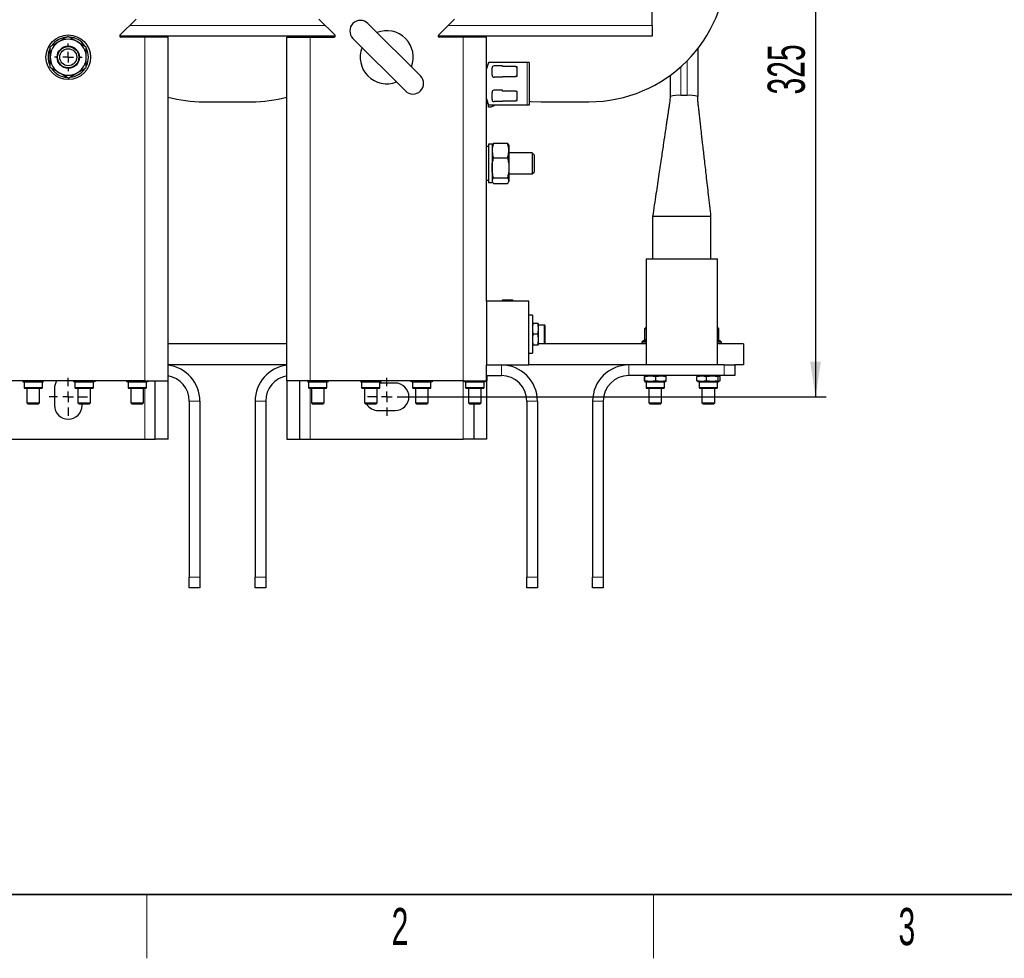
# Model space of a CAD drawing. Header units: millimetres. Extents: x 5 to 418, y 2 to 292.
# Tile 2 of 22: x 62 to 155, y 6 to 94. Entities that reach past the tile are written whole.
import ezdxf

# ---------------------------------------------------------------- set-up
doc = ezdxf.new("R2010")
doc.units = ezdxf.units.MM
doc.layers.add('SLD-0', color=7, linetype='Continuous')
doc.styles.add('SLDTEXTSTYLE0', font='TXT', dxfattribs={"width": 0.605})
doc.dimstyles.new('SLDDIMSTYLE1', dxfattribs={"dimtxt": 3.5, "dimasz": 3.302, "dimexe": 0, "dimexo": 0.0625, "dimgap": 0.875, "dimtad": 1, "dimlfac": 5, "dimrnd": 1e-09, "dimzin": 12, "dimdsep": 46, "dimtxsty": 'SLDTEXTSTYLE0', "dimsah": 1, "dimcen": 0.09, "dimadec": 0, "dimazin": 3, "dimtfac": 1, "dimtofl": 0, "dimtmove": 0, "dimatfit": 3, "dimfxl": 1, "dimfrac": 2, "dimtolj": 1, "dimtzin": 12, "dimarcsym": 0})

# ---------------------------------------------------------------- blocks, each defined once
blk = doc.blocks.new('_D_8')
at = {"layer": 'SLD-0'}
for p, q in [((98.151, 123.911), (137.751, 123.911)), ((136.751, 123.911), (136.751, 58.911)), ((98.151, 58.911), (137.751, 58.911))]:
    blk.add_line(p, q, dxfattribs=at)
for points in [[(136.751, 123.911), (136.243, 120.609), (137.259, 120.609)], [(136.751, 58.911), (137.259, 62.213), (136.243, 62.213)]]:
    blk.add_solid(points, dxfattribs=at)
at = {"layer": 'SLD-0', "insert": (132.24, 87.4), "char_height": 3.5, "attachment_point": 1, "rotation": 90, "style": 'SLDTEXTSTYLE0'}
blk.add_mtext('325', dxfattribs=at)
blk = doc.blocks.new('SW_CENTERMARKSYMBOL_8')
at = {"layer": 'SLD-0', "color": 0}
for p, q in [((0, 1), (0, 1.3)), ((-1, 0), (-1.3, 0)), ((0, 0), (-0.5, 0)), ((0, 0), (0, 0.5)), ((0, 0), (0, -0.5)), ((0, 0), (0.5, 0)), ((1, 0), (1.3, 0)), ((0, -1), (0, -1.3))]:
    blk.add_line(p, q, dxfattribs=at)
blk = doc.blocks.new('SW_CENTERMARKSYMBOL_12')
at = {"layer": 'SLD-0', "color": 0}
for p, q in [((0, 1), (0, 1.8)), ((-1, 0), (-1.8, 0)), ((0, 0), (-0.5, 0)), ((0, 0), (0, 0.5)), ((0, 0), (0, -0.5)), ((0, 0), (0.5, 0)), ((1, 0), (1.8, 0)), ((0, -1), (0, -1.8))]:
    blk.add_line(p, q, dxfattribs=at)
blk = doc.blocks.new('SW_CENTERMARKSYMBOL_13')
at = {"layer": 'SLD-0', "color": 0}
for p, q in [((0, 1), (0, 1.8)), ((-1, 0), (-1.8, 0)), ((0, 0), (-0.5, 0)), ((0, 0), (0, 0.5)), ((0, 0), (0, -0.5)), ((0, 0), (0.5, 0)), ((1, 0), (1.8, 0)), ((0, -1), (0, -1.8))]:
    blk.add_line(p, q, dxfattribs=at)

msp = doc.modelspace()

# ---------------------------------------------------------------- linework, layer by layer
at = {"color": 7, "linetype": 'Continuous', "lineweight": 25}
for p, q in [((121.3507, 93.9106), (121.3507, 113.9106)), ((72.7507, 94.5106), (71.2214, 92.9813)), ((89.9507, 94.5106), (91.48, 92.9813)), ((99.5327, 89.1428), (94.583, 94.0925)), ((102.7507, 94.5106), (101.2214, 92.9813)), ((121.3507, 93.9106), (121.3507, 92.9106)), ((91.5093, 92.9106), (71.1922, 92.9106)), ((73.5507, 92.8106), (71.2922, 92.8106)), ((75.7507, 92.8106), (73.5507, 92.8106)), ((75.7507, 60.4106), (75.7507, 92.8106)), ((86.9507, 60.4106), (86.9507, 92.8106)), ((86.9507, 92.8106), (89.1507, 92.8106)), ((89.1507, 92.8106), (91.4093, 92.8106)), ((121.3507, 92.9106), (101.1922, 92.9106)), ((103.5507, 92.8106), (101.2922, 92.8106)), ((105.7507, 92.8106), (103.5507, 92.8106)), ((105.7507, 67.9106), (105.7507, 92.8106)), ((93.1688, 92.6783), (98.1185, 87.7286)), ((125.6507, 91.7145), (125.6507, 87.2248)), ((105.9457, 90.4206), (105.7507, 89.8206)), ((109.5807, 90.4206), (105.9457, 90.4206)), ((107.2507, 90.0956), (106.4707, 90.0956)), ((107.2507, 90.0256), (107.2507, 90.0956)), ((108.5057, 90.0256), (107.2507, 90.0256)), ((108.529, 90.0023), (108.5057, 90.0256)), ((108.6307, 89.9906), (108.5573, 89.9906)), ((108.6307, 89.5606), (108.6307, 89.9906)), ((109.7807, 90.4206), (109.5807, 90.4206)), ((109.7807, 90.4206), (109.7807, 86.4006)), ((106.2707, 89.2256), (106.2707, 89.8956)), ((107.2507, 89.0256), (107.2507, 89.0956)), ((107.2507, 89.0956), (108.5057, 89.0956)), ((108.5057, 89.0956), (108.529, 89.1188)), ((108.5573, 89.1306), (108.6307, 89.1306)), ((108.6307, 89.1306), (108.6307, 89.5606)), ((123.0507, 89.1997), (123.0507, 87.2248)), ((107.2507, 89.0256), (106.4707, 89.0256)), ((106.2707, 86.9256), (106.2707, 87.5956)), ((107.2507, 87.7956), (106.4707, 87.7956)), ((107.2507, 87.7256), (107.2507, 87.7956)), ((108.5057, 87.7256), (107.2507, 87.7256)), ((108.529, 87.7023), (108.5057, 87.7256)), ((108.6307, 87.6906), (108.5573, 87.6906)), ((108.6307, 87.2606), (108.6307, 87.6906)), ((108.6307, 86.8306), (108.6307, 87.2606)), ((123.0507, 87.2248), (123.0507, 87.1858)), ((124.6507, 87.3128), (124.0507, 87.3128)), ((125.6507, 87.1907), (125.6507, 87.2248)), ((79.1007, 86.7106), (83.6007, 86.7106)), ((105.7507, 87.0006), (105.9457, 86.4006)), ((109.5807, 86.4006), (105.9457, 86.4006)), ((105.9507, 86.1906), (105.9507, 86.4006)), ((106.4307, 86.4006), (106.4307, 86.3106)), ((107.2507, 86.7256), (106.4707, 86.7256)), ((107.2507, 86.7256), (107.2507, 86.7956)), ((107.2507, 86.7956), (108.5057, 86.7956)), ((108.5057, 86.7956), (108.529, 86.8188)), ((108.5573, 86.8306), (108.6307, 86.8306)), ((109.7807, 86.4006), (109.5807, 86.4006)), ((110.9007, 86.7106), (115.4007, 86.7106)), ((125.6507, 87.1434), (125.6507, 87.1907)), ((106.158, 86.1906), (105.9507, 86.1906)), ((106.2707, 82.7106), (105.9507, 82.7106)), ((105.9507, 82.7106), (105.9507, 82.2826)), ((106.2707, 82.7106), (106.2707, 82.2826)), ((106.3086, 82.6761), (106.2707, 82.6106)), ((106.4226, 82.8109), (107.7189, 82.8109)), ((107.8707, 82.6106), (107.8332, 82.6756)), ((107.8707, 82.6106), (107.8707, 82.1227)), ((105.9507, 82.5106), (105.7507, 82.5106)), ((105.9507, 82.2826), (105.9507, 79.1106)), ((106.2707, 82.2826), (106.2707, 79.1106)), ((107.8707, 82.1227), (107.8707, 80.4844)), ((110.0467, 81.9106), (107.8707, 81.9106)), ((110.2307, 81.7266), (110.0467, 81.9106)), ((110.0467, 81.9106), (110.0467, 81.8451)), ((110.0467, 81.8451), (110.0467, 79.9106)), ((110.2307, 81.7266), (110.2307, 81.6732)), ((110.2307, 81.6732), (110.2307, 80.0946)), ((106.4226, 81.4345), (107.7189, 81.4345)), ((107.8707, 80.4844), (107.8707, 79.2722)), ((107.8707, 79.9106), (110.0467, 79.9106)), ((110.0467, 79.9106), (110.2307, 80.0946)), ((105.7507, 79.3106), (105.9507, 79.3106)), ((105.9507, 79.1106), (106.2707, 79.1106)), ((106.2707, 79.2106), (106.3086, 79.145)), ((106.4226, 79.5342), (107.7189, 79.5342)), ((106.4226, 79.0103), (107.7189, 79.0103)), ((107.8332, 79.1456), (107.8707, 79.2106)), ((107.8707, 79.2722), (107.8707, 79.2106)), ((121.4007, 75.9106), (121.4007, 71.9106)), ((126.9007, 75.9106), (121.4007, 75.9106)), ((126.9007, 71.9106), (126.9007, 75.9106)), ((120.7807, 71.9106), (120.7807, 61.9106)), ((120.7807, 71.9106), (124.221, 71.9106)), ((124.221, 71.9106), (127.5207, 71.9106)), ((127.5207, 61.9106), (127.5207, 71.9106)), ((109.7507, 67.9106), (105.7507, 67.9106)), ((105.7507, 67.9106), (105.7507, 61.9106)), ((107.2734, 68.0216), (107.1624, 67.9106)), ((108.228, 68.0216), (107.2734, 68.0216)), ((108.339, 67.9106), (108.228, 68.0216)), ((109.7507, 61.9106), (109.7507, 67.9106)), ((110.0707, 66.6106), (109.7507, 66.6106)), ((110.0707, 66.6106), (110.0707, 63.0106)), ((110.1032, 65.8106), (110.0707, 65.7212)), ((110.1595, 65.8106), (110.1032, 65.8106)), ((110.5619, 65.8106), (110.1595, 65.8106)), ((110.6182, 65.8106), (110.5619, 65.8106)), ((110.6507, 65.7212), (110.6182, 65.8106)), ((110.6507, 63.8999), (110.6507, 65.7212)), ((111.1907, 65.6766), (110.6507, 65.6766)), ((111.2707, 64.0245), (111.2707, 65.5966)), ((120.7707, 65.4306), (120.6507, 65.3106)), ((120.6507, 65.3106), (120.6507, 64.2806)), ((120.7807, 65.3106), (120.6507, 65.3106)), ((120.7707, 65.4306), (120.7807, 65.4306)), ((127.5207, 65.4306), (127.5307, 65.4306)), ((127.6507, 65.3106), (127.5207, 65.3106)), ((127.6507, 65.3106), (127.5307, 65.4306)), ((127.6507, 64.2806), (127.6507, 65.3106)), ((110.5619, 64.8106), (110.1595, 64.8106)), ((120.5607, 64.2306), (120.4007, 64.0706)), ((120.4007, 64.0706), (120.4007, 63.9106)), ((120.7807, 64.0706), (120.4007, 64.0706)), ((120.5607, 64.2306), (120.7807, 64.2306)), ((127.5207, 64.2306), (127.7407, 64.2306)), ((127.9007, 64.0706), (127.5207, 64.0706)), ((127.9007, 64.0706), (127.7407, 64.2306)), ((127.9007, 63.9106), (127.9007, 64.0706)), ((86.9507, 63.9106), (75.7507, 63.9106)), ((110.0707, 63.8999), (110.1032, 63.8106)), ((110.1032, 63.8106), (110.1595, 63.8106)), ((110.1595, 63.8106), (110.5619, 63.8106)), ((110.5619, 63.8106), (110.6182, 63.8106)), ((110.6182, 63.8106), (110.6507, 63.8999)), ((110.6507, 63.9445), (111.1907, 63.9445)), ((120.7807, 63.9106), (110.6507, 63.9106)), ((129.9507, 63.9106), (127.5207, 63.9106)), ((129.9507, 63.9106), (129.9507, 61.9106)), ((109.7507, 63.0106), (110.0707, 63.0106)), ((86.9507, 61.9106), (75.7507, 61.9106)), ((105.7507, 61.9106), (109.7507, 61.9106)), ((105.7507, 60.4106), (105.7507, 61.9106)), ((119.1507, 61.9106), (109.7507, 61.9106)), ((128.1507, 61.9106), (119.1507, 61.9106)), ((128.1507, 61.9106), (129.1507, 61.9106)), ((129.9507, 61.9106), (129.1507, 61.9106)), ((129.1507, 61.9106), (129.1507, 60.9106)), ((73.5507, 60.4106), (59.1507, 60.4106)), ((62.0413, 60.3665), (62.1401, 60.3306)), ((62.1401, 60.3306), (63.9529, 60.3306)), ((62.1847, 60.3306), (62.1847, 59.7906)), ((63.9168, 59.7906), (63.9168, 60.3306)), ((63.9529, 60.3306), (63.9614, 60.3306)), ((63.9614, 60.3306), (64.0602, 60.3665)), ((66.7998, 60.3816), (66.9401, 60.3306)), ((66.9401, 60.3306), (68.7614, 60.3306)), ((66.9847, 60.3306), (66.9847, 59.7906)), ((68.7168, 59.7906), (68.7168, 60.3306)), ((68.7614, 60.3306), (68.9017, 60.3816)), ((71.7998, 60.3816), (71.9401, 60.3306)), ((71.9401, 60.3306), (73.7173, 60.3306)), ((71.9847, 60.3306), (71.9847, 59.7906)), ((73.5507, 60.4106), (75.7507, 60.4106)), ((73.7168, 59.7906), (73.7168, 60.3306)), ((73.7173, 60.3306), (73.7614, 60.3306)), ((73.7614, 60.3306), (73.9017, 60.3816)), ((74.5507, 54.9106), (74.5507, 60.4106)), ((75.7507, 54.9106), (75.7507, 60.4106)), ((89.1507, 60.4106), (86.9507, 60.4106)), ((86.9507, 60.4106), (86.9507, 54.9106)), ((88.1507, 60.4106), (88.1507, 54.9106)), ((88.8494, 60.3635), (88.9401, 60.3306)), ((88.9401, 60.3306), (90.7614, 60.3306)), ((88.9847, 60.3306), (88.9847, 59.7906)), ((103.5507, 60.4106), (89.1507, 60.4106)), ((90.7168, 59.7906), (90.7168, 60.3306)), ((90.7614, 60.3306), (90.8521, 60.3635)), ((90.852, 60.3679), (90.8791, 60.4194)), ((93.8413, 60.3665), (93.9401, 60.3306)), ((93.9401, 60.3306), (95.7529, 60.3306)), ((93.9847, 60.3306), (93.9847, 59.7906)), ((95.7168, 59.7906), (95.7168, 60.3306)), ((95.7529, 60.3306), (95.7614, 60.3306)), ((95.7614, 60.3306), (95.8602, 60.3665)), ((98.5998, 60.3816), (98.7401, 60.3306)), ((98.7401, 60.3306), (100.5614, 60.3306)), ((98.7847, 60.3306), (98.7847, 59.7906)), ((100.5168, 59.7906), (100.5168, 60.3306)), ((100.5614, 60.3306), (100.7017, 60.3816)), ((103.5216, 60.4194), (103.6017, 60.394)), ((103.5507, 60.4106), (105.7507, 60.4106)), ((103.5998, 60.3816), (103.7401, 60.3306)), ((103.7401, 60.3306), (105.5173, 60.3306)), ((103.7847, 60.3306), (103.7847, 59.7906)), ((105.5168, 59.7906), (105.5168, 60.3306)), ((105.5173, 60.3306), (105.5614, 60.3306)), ((105.5614, 60.3306), (105.7017, 60.3816)), ((105.7798, 60.4194), (105.6998, 60.394)), ((105.7507, 60.9106), (107.1507, 60.9106)), ((105.7507, 60.4101), (105.7507, 54.9106)), ((105.7798, 60.8217), (105.7798, 60.4194)), ((128.1507, 60.9106), (119.1507, 60.9106)), ((120.6224, 60.4194), (120.6224, 60.8217)), ((120.7401, 60.9106), (120.6494, 60.8776)), ((120.6494, 60.3635), (120.7401, 60.3306)), ((120.6817, 60.4194), (120.6817, 60.8217)), ((120.7401, 60.3306), (122.5614, 60.3306)), ((120.7847, 60.3306), (120.7847, 59.7906)), ((121.7101, 60.4194), (121.7101, 60.8217)), ((122.5168, 59.7906), (122.5168, 60.3306)), ((122.6521, 60.8776), (122.5614, 60.9106)), ((122.5614, 60.3306), (122.6521, 60.3635)), ((122.6791, 60.8217), (122.652, 60.8732)), ((122.652, 60.3679), (122.6791, 60.4194)), ((122.6791, 60.4194), (122.6791, 60.8217)), ((125.6418, 60.865), (125.5813, 60.8217)), ((125.5813, 60.4194), (125.5813, 60.8217)), ((125.5813, 60.4194), (125.6418, 60.3762)), ((125.7401, 60.9106), (125.6413, 60.8746)), ((125.6413, 60.3665), (125.7401, 60.3306)), ((125.7401, 60.3306), (127.5529, 60.3306)), ((125.7847, 60.3306), (125.7847, 59.7906)), ((126.4932, 60.4194), (126.4932, 60.8217)), ((127.5168, 59.7906), (127.5168, 60.3306)), ((127.5529, 60.3306), (127.5614, 60.3306)), ((127.6602, 60.8746), (127.5614, 60.9106)), ((127.5614, 60.3306), (127.6602, 60.3665)), ((127.5626, 60.4194), (127.5626, 60.8217)), ((127.7202, 60.8217), (127.7202, 60.4194)), ((129.1507, 60.9106), (128.1507, 60.9106)), ((62.2647, 59.7106), (63.8368, 59.7106)), ((62.4507, 59.7106), (62.4507, 58.3533)), ((63.6507, 58.3533), (63.6507, 59.7106)), ((65.0507, 59.7106), (65.0507, 58.1106)), ((67.0647, 59.7106), (68.6368, 59.7106)), ((67.2507, 59.7106), (67.2507, 58.3533)), ((68.4507, 58.3533), (68.4507, 59.7106)), ((72.0647, 59.7106), (73.6368, 59.7106)), ((72.2507, 59.7106), (72.2507, 58.3533)), ((73.4507, 58.3533), (73.4507, 59.7106)), ((89.0647, 59.7106), (90.6368, 59.7106)), ((89.2507, 59.7106), (89.2507, 58.3533)), ((90.4507, 58.3533), (90.4507, 59.7106)), ((94.0647, 59.7106), (95.6368, 59.7106)), ((94.2507, 59.7106), (94.2507, 58.3533)), ((95.4507, 58.3533), (95.4507, 59.7106)), ((97.1507, 60.2106), (95.7168, 60.2106)), ((98.8647, 59.7106), (100.4368, 59.7106)), ((99.0507, 59.7106), (99.0507, 58.3533)), ((100.2507, 58.3533), (100.2507, 59.7106)), ((103.8647, 59.7106), (105.4368, 59.7106)), ((104.0507, 59.7106), (104.0507, 58.3533)), ((105.2507, 58.3533), (105.2507, 59.7106)), ((120.8647, 59.7106), (122.4368, 59.7106)), ((121.0507, 59.7106), (121.0507, 58.3533)), ((122.2507, 58.3533), (122.2507, 59.7106)), ((125.8647, 59.7106), (127.4368, 59.7106)), ((126.0507, 59.7106), (126.0507, 58.3533)), ((127.2507, 58.3533), (127.2507, 59.7106)), ((77.7507, 58.5106), (77.7507, 41.9106)), ((78.7507, 58.5106), (78.7507, 41.9106)), ((83.9507, 58.5106), (83.9507, 41.9106)), ((84.9507, 58.5106), (84.9507, 41.9106)), ((109.5507, 58.5106), (109.5507, 41.9106)), ((110.5507, 58.5106), (110.5507, 41.9106)), ((115.7507, 58.5106), (115.7507, 41.9106)), ((116.7507, 58.5106), (116.7507, 41.9106)), ((62.4507, 58.3533), (62.5734, 58.2306)), ((62.4507, 58.3533), (63.6507, 58.3533)), ((63.528, 58.2306), (62.5734, 58.2306)), ((63.528, 58.2306), (63.6507, 58.3533)), ((67.2507, 58.3533), (67.3734, 58.2306)), ((67.2507, 58.3533), (68.4507, 58.3533)), ((67.3889, 58.2306), (67.3734, 58.2306)), ((68.328, 58.2306), (67.3889, 58.2306)), ((67.6507, 58.1106), (67.6507, 58.2306)), ((68.328, 58.2306), (68.4507, 58.3533)), ((72.2507, 58.3533), (72.3734, 58.2306)), ((72.2507, 58.3533), (72.8811, 58.3533)), ((72.8749, 58.2306), (72.3734, 58.2306)), ((73.328, 58.2306), (72.8749, 58.2306)), ((72.8811, 58.3533), (73.4507, 58.3533)), ((73.328, 58.2306), (73.4507, 58.3533)), ((89.2507, 58.3533), (89.3734, 58.2306)), ((89.2507, 58.3533), (90.4507, 58.3533)), ((90.328, 58.2306), (89.3734, 58.2306)), ((90.328, 58.2306), (90.4507, 58.3533)), ((94.2507, 58.3533), (94.3734, 58.2306)), ((94.2507, 58.3533), (95.4507, 58.3533)), ((95.328, 58.2306), (94.3734, 58.2306)), ((95.328, 58.2306), (95.4507, 58.3533)), ((95.5507, 57.6106), (97.1507, 57.6106)), ((99.0507, 58.3533), (99.1734, 58.2306)), ((99.0507, 58.3533), (100.2507, 58.3533)), ((99.1889, 58.2306), (99.1734, 58.2306)), ((100.128, 58.2306), (99.1889, 58.2306)), ((100.128, 58.2306), (100.2507, 58.3533)), ((104.0507, 58.3533), (104.1734, 58.2306)), ((104.0507, 58.3533), (104.6811, 58.3533)), ((104.6749, 58.2306), (104.1734, 58.2306)), ((104.5507, 58.2306), (104.5507, 54.9106)), ((105.128, 58.2306), (104.6749, 58.2306)), ((104.6811, 58.3533), (105.2507, 58.3533)), ((105.128, 58.2306), (105.2507, 58.3533)), ((121.0507, 58.3533), (121.1734, 58.2306)), ((121.0507, 58.3533), (122.2507, 58.3533)), ((122.128, 58.2306), (121.1734, 58.2306)), ((122.128, 58.2306), (122.2507, 58.3533)), ((126.0507, 58.3533), (126.1734, 58.2306)), ((126.0507, 58.3533), (127.2507, 58.3533)), ((127.128, 58.2306), (126.1734, 58.2306)), ((127.128, 58.2306), (127.2507, 58.3533)), ((59.1507, 54.9106), (73.5507, 54.9106)), ((73.5507, 54.9106), (74.5507, 54.9106)), ((75.7507, 54.9106), (74.5507, 54.9106)), ((86.9507, 54.9106), (88.1507, 54.9106)), ((88.1507, 54.9106), (89.1507, 54.9106)), ((89.1507, 54.9106), (103.5507, 54.9106)), ((104.5507, 54.9106), (103.5507, 54.9106)), ((105.7507, 54.9106), (104.5507, 54.9106)), ((77.7507, 40.9106), (77.7507, 41.9106)), ((78.7507, 41.9106), (78.7507, 40.9106)), ((83.9507, 40.9106), (83.9507, 41.9106)), ((84.9507, 41.9106), (84.9507, 40.9106)), ((109.5507, 40.9106), (109.5507, 41.9106)), ((110.5507, 41.9106), (110.5507, 40.9106)), ((115.7507, 40.9106), (115.7507, 41.9106)), ((116.7507, 41.9106), (116.7507, 40.9106)), ((78.7507, 40.9106), (77.7507, 40.9106)), ((84.9507, 40.9106), (83.9507, 40.9106)), ((110.5507, 40.9106), (109.5507, 40.9106)), ((116.7507, 40.9106), (115.7507, 40.9106))]:
    msp.add_line(p, q, dxfattribs=at)
at = {"color": 7, "linetype": 'Continuous', "lineweight": 18}
for p, q in [((72.1507, 93.9106), (90.5507, 93.9106)), ((102.1507, 93.9106), (121.3507, 93.9106)), ((73.5507, 92.8106), (73.5507, 60.4106)), ((89.1507, 92.8106), (89.1507, 60.4106)), ((103.5507, 92.8106), (103.5507, 60.4106)), ((109.5807, 90.4206), (109.5807, 86.4006)), ((124.0507, 90.006), (124.0507, 87.3128)), ((124.6507, 90.5761), (124.6507, 87.3128)), ((111.1907, 65.6766), (111.1907, 63.9445)), ((120.6507, 64.2806), (120.7807, 64.2806)), ((127.5207, 64.2806), (127.6507, 64.2806)), ((107.1507, 60.9106), (107.1507, 61.9106)), ((119.1507, 61.9106), (119.1507, 60.9106)), ((128.1507, 60.9106), (128.1507, 61.9106)), ((103.5507, 54.9106), (103.5507, 60.4101)), ((63.9168, 59.7906), (62.1847, 59.7906)), ((68.6748, 59.7906), (66.9847, 59.7906)), ((68.7168, 59.7906), (68.6748, 59.7906)), ((73.7168, 59.7906), (71.9847, 59.7906)), ((73.5507, 59.7106), (73.5507, 54.9106)), ((88.9859, 59.7906), (88.9847, 59.7906)), ((90.7168, 59.7906), (88.9859, 59.7906)), ((89.1507, 54.9106), (89.1507, 59.7106)), ((95.7168, 59.7906), (93.9847, 59.7906)), ((100.4748, 59.7906), (98.7847, 59.7906)), ((100.5168, 59.7906), (100.4748, 59.7906)), ((105.5168, 59.7906), (103.7847, 59.7906)), ((120.7859, 59.7906), (120.7847, 59.7906)), ((122.5168, 59.7906), (120.7859, 59.7906)), ((127.5168, 59.7906), (125.7847, 59.7906)), ((78.7507, 58.5106), (77.7507, 58.5106)), ((84.9507, 58.5106), (83.9507, 58.5106)), ((110.5507, 58.5106), (109.5507, 58.5106)), ((116.7507, 58.5106), (115.7507, 58.5106)), ((77.7507, 41.9106), (78.7507, 41.9106)), ((83.9507, 41.9106), (84.9507, 41.9106)), ((109.5507, 41.9106), (110.5507, 41.9106)), ((115.7507, 41.9106), (116.7507, 41.9106))]:
    msp.add_line(p, q, dxfattribs=at)
at = {"color": 7, "linetype": 'Continuous', "lineweight": 25, "flags": 128}
msp.add_lwpolyline([(109.7807, 86.7589), (109.9292, 86.7469), (110.9007, 86.7106)], dxfattribs=at)
at = {"color": 7, "linetype": 'Continuous', "lineweight": 25}
for radius in [2.1, 1.05, 1, 0.8]:
    msp.add_circle((66.3507, 90.9106), radius, dxfattribs=at)
for centre, radius, start, end in [((115.4007, 99.7106), 13, 270, 0), ((93.8759, 93.3854), 1, 45, 225), ((66.3507, 90.9106), 1.9, 95.498294, 144.293127), ((66.3507, 90.9106), 1.9, 35.56226, 85.618176), ((71.2922, 92.9106), 0.1, 135, 270), ((91.4093, 92.9106), 0.1, 270, 45), ((96.3507, 90.9106), 2.5, 338.434314, 111.565686), ((101.2922, 92.9106), 0.1, 135, 270), ((66.3507, 90.9106), 1.7, 120, 180), ((66.3507, 90.9106), 1.7, 60, 120), ((66.3507, 90.9106), 1.7, 0, 60), ((66.3507, 90.9106), 1.9, 153.663654, 204.733448), ((66.3507, 90.9106), 1.7, 180, 240), ((66.3507, 90.9106), 1.7, 300, 0), ((66.3507, 90.9106), 1.9, 0, 25.439449), ((66.3507, 90.9106), 1.9, 334.954679, 0), ((96.3507, 90.9106), 2.5, 158.434314, 291.565686), ((106.4707, 89.8956), 0.2, 90, 180), ((108.5573, 90.0306), 0.04, 225, 270), ((66.3507, 90.9106), 1.9, 215.0232, 265.973658), ((66.3507, 90.9106), 1.7, 240, 300), ((66.3507, 90.9106), 1.9, 275.710624, 324.794565), ((98.8256, 88.4357), 1, 225, 45), ((106.4707, 89.2256), 0.2, 180, 270), ((108.5573, 89.0906), 0.04, 90, 135), ((106.4707, 87.5956), 0.2, 90, 180), ((108.5573, 87.7306), 0.04, 225, 270), ((123.8027, 84.4044), 2.9189, 85.124814, 104.928088), ((124.8988, 84.4044), 2.9189, 75.071912, 94.875186), ((79.1007, 99.7106), 13, 255.066824, 270), ((83.6007, 99.7106), 13, 270, 284.933176), ((106.4307, 85.9406), 0.37, 90, 137.493358), ((106.4707, 86.9256), 0.2, 180, 270), ((108.5573, 86.7906), 0.04, 90, 135), ((111.1907, 65.5966), 0.08, 0, 90), ((111.1907, 64.0245), 0.08, 270, 0), ((120.7007, 64.2806), 0.05, 180, 270), ((127.6007, 64.2806), 0.05, 270, 0), ((75.3507, 58.5106), 3.4, 0, 83.243673), ((87.3507, 58.5106), 3.4, 96.756327, 180), ((107.1507, 58.5106), 3.4, 0, 90), ((119.1507, 58.5106), 3.4, 90, 180), ((66.3507, 59.7106), 1.3, 147.42103, 180), ((75.3507, 58.5106), 2.4, 0, 80.405932), ((87.3507, 58.5106), 2.4, 99.594068, 180), ((107.1507, 58.5106), 2.4, 0, 90), ((119.1507, 58.5106), 2.4, 90, 180), ((62.2647, 59.7906), 0.08, 180, 270), ((63.8368, 59.7906), 0.08, 270, 0), ((67.0647, 59.7906), 0.08, 180, 270), ((68.6368, 59.7906), 0.08, 270, 0), ((72.0647, 59.7906), 0.08, 180, 270), ((73.6368, 59.7906), 0.08, 270, 0), ((89.0647, 59.7906), 0.08, 180, 270), ((90.6368, 59.7906), 0.08, 270, 0), ((94.0647, 59.7906), 0.08, 180, 270), ((95.6368, 59.7906), 0.08, 270, 0), ((97.1507, 58.9106), 1.3, 270, 90), ((98.8647, 59.7906), 0.08, 180, 270), ((100.4368, 59.7906), 0.08, 270, 0), ((103.8647, 59.7906), 0.08, 180, 270), ((105.4368, 59.7906), 0.08, 270, 0), ((120.8647, 59.7906), 0.08, 180, 270), ((122.4368, 59.7906), 0.08, 270, 0), ((125.8647, 59.7906), 0.08, 180, 270), ((127.4368, 59.7906), 0.08, 270, 0), ((66.3507, 58.1106), 1.3, 180, 0), ((95.5507, 58.9106), 1.3, 211.538873, 270)]:
    msp.add_arc(centre, radius, start, end, dxfattribs=at)
for points, knots in [([(66.3507, 92.8735), (66.2127, 92.7938), (65.9341, 92.633), (65.6461, 92.4667), (65.5007, 92.3828)], [0, 0, 0, 0, 0.495458, 1, 1, 1, 1]), ([(66.3507, 92.8735), (66.4888, 92.7938), (66.7674, 92.633), (67.0554, 92.4667), (67.2007, 92.3828)], [0, 0, 0, 0, 0.495458, 1, 1, 1, 1]), ([(65.5007, 92.3828), (65.4806, 92.3712), (65.328, 92.2831), (65.0403, 92.117), (64.7814, 91.9675), (64.6507, 91.8921)], [0, 0, 0, 0, 0.070088, 0.5307834, 1, 1, 1, 1]), ([(64.6507, 90.9106), (64.6507, 91.1666), (64.6507, 91.4989), (64.6507, 91.8186), (64.6507, 91.8921)], [0, 0, 0, 0, 0.7702918, 1, 1, 1, 1]), ([(67.2007, 92.3828), (67.2209, 92.3712), (67.3735, 92.2831), (67.6611, 92.117), (67.9201, 91.9675), (68.0507, 91.8921)], [0, 0, 0, 0, 0.070088, 0.5307834, 1, 1, 1, 1]), ([(68.0507, 90.9106), (68.0507, 91.1666), (68.0507, 91.4989), (68.0507, 91.8186), (68.0507, 91.8921)], [0, 0, 0, 0, 0.7702918, 1, 1, 1, 1]), ([(64.6507, 89.9291), (64.6507, 90.1729), (64.6507, 90.4965), (64.6507, 90.8287), (64.6507, 90.9106)], [0, 0, 0, 0, 0.7534206, 1, 1, 1, 1]), ([(68.0507, 89.9291), (68.0507, 90.1729), (68.0507, 90.4965), (68.0507, 90.8287), (68.0507, 90.9106)], [0, 0, 0, 0, 0.7534206, 1, 1, 1, 1]), ([(105.9457, 90.4206), (105.9408, 90.4054), (105.9178, 90.3348), (105.8468, 90.1161), (105.7853, 89.9268), (105.7507, 89.8206)], [0, 0, 0, 0, 0.1071494, 0.49899255, 1, 1, 1, 1]), ([(108.6307, 89.5606), (108.6307, 89.6079), (108.6307, 89.7025), (108.6307, 89.8294), (108.6307, 89.9258), (108.6307, 89.9833), (108.6307, 89.9854), (108.6307, 89.9863)], [0, 0, 0, 0, 0.2101732, 0.4203464, 0.6305196, 0.8406928, 1, 1, 1, 1]), ([(65.5007, 89.4383), (65.4806, 89.4499), (65.328, 89.538), (65.0403, 89.7041), (64.7814, 89.8536), (64.6507, 89.9291)], [0, 0, 0, 0, 0.070088, 0.5307834, 1, 1, 1, 1]), ([(66.3507, 88.9476), (66.2127, 89.0273), (65.9341, 89.1881), (65.6461, 89.3544), (65.5007, 89.4383)], [0, 0, 0, 0, 0.495458, 1, 1, 1, 1]), ([(66.3507, 88.9476), (66.4888, 89.0273), (66.7674, 89.1881), (67.0554, 89.3544), (67.2007, 89.4383)], [0, 0, 0, 0, 0.495458, 1, 1, 1, 1]), ([(67.2007, 89.4383), (67.2209, 89.4499), (67.3735, 89.538), (67.6611, 89.7041), (67.9201, 89.8536), (68.0507, 89.9291)], [0, 0, 0, 0, 0.07008803, 0.5307834, 1, 1, 1, 1]), ([(108.6307, 87.2606), (108.6307, 87.3079), (108.6307, 87.4025), (108.6307, 87.5294), (108.6307, 87.6258), (108.6307, 87.6833), (108.6307, 87.6854), (108.6307, 87.6863)], [0, 0, 0, 0, 0.2101732, 0.42034639, 0.63051959, 0.84069279, 1, 1, 1, 1]), ([(105.9457, 86.4006), (105.9398, 86.4187), (105.9163, 86.491), (105.8457, 86.7083), (105.7853, 86.8942), (105.7507, 87.0006)], [0, 0, 0, 0, 0.1249791, 0.499128, 1, 1, 1, 1]), ([(123.0507, 87.1858), (123.0414, 87.0362), (123.0245, 86.7642), (122.9616, 86.3377), (122.8998, 85.95), (122.8442, 85.5948), (122.7905, 85.2361), (122.7342, 84.856), (122.6691, 84.4188), (122.5671, 83.7332), (122.4203, 82.7483), (122.2207, 81.4094), (121.9821, 79.8091), (121.7044, 77.9471), (121.5062, 76.6185), (121.4007, 75.9106)], [0, 0, 0, 0, 0.0708193, 0.1288064, 0.1756997, 0.2125543, 0.2411406, 0.2687594, 0.30445, 0.3484574, 0.4361719, 0.5451834, 0.6754911, 0.8270955, 1, 1, 1, 1]), ([(126.9008, 75.9106), (126.8243, 76.5867), (126.6801, 77.8607), (126.4764, 79.6541), (126.2994, 81.2124), (126.1494, 82.535), (126.0314, 83.5807), (125.9421, 84.3727), (125.8735, 84.9894), (125.8146, 85.4982), (125.7621, 85.9381), (125.7148, 86.3424), (125.6713, 86.7541), (125.6579, 87.0085), (125.6507, 87.1434)], [0, 0, 0, 0, 0.172028, 0.3241542, 0.4563416, 0.5685583, 0.660778, 0.7223371, 0.7705122, 0.816948, 0.8554001, 0.8981275, 0.9459944, 1, 1, 1, 1]), ([(106.4226, 82.8109), (106.3615, 82.6399), (106.2803, 82.413), (106.2726, 82.1801), (106.2707, 82.1227)], [0, 0, 0, 0, 0.75342057, 1, 1, 1, 1]), ([(106.3112, 82.6746), (106.3129, 82.6795), (106.3289, 82.7259), (106.3784, 82.7708), (106.4226, 82.8109)], [0, 0, 0, 0, 0.1063739, 1, 1, 1, 1]), ([(107.8707, 82.1227), (107.8688, 82.1801), (107.8611, 82.413), (107.78, 82.6399), (107.7189, 82.8109)], [0, 0, 0, 0, 0.2465794, 1, 1, 1, 1]), ([(107.7189, 82.8109), (107.7665, 82.7685), (107.817, 82.7236), (107.8307, 82.6772), (107.8315, 82.6746)], [0, 0, 0, 0, 0.943116, 1, 1, 1, 1]), ([(106.2707, 82.1227), (106.289, 81.9432), (106.3127, 81.7102), (106.4021, 81.486), (106.4226, 81.4345)], [0, 0, 0, 0, 0.7702918, 1, 1, 1, 1]), ([(107.7189, 81.4345), (107.7394, 81.486), (107.8288, 81.7102), (107.8525, 81.9432), (107.8707, 82.1227)], [0, 0, 0, 0, 0.2297082, 1, 1, 1, 1]), ([(106.2707, 80.4844), (106.2709, 80.5069), (106.2723, 80.6774), (106.3055, 80.999), (106.3833, 81.2885), (106.4226, 81.4345)], [0, 0, 0, 0, 0.070088, 0.5307834, 1, 1, 1, 1]), ([(107.7189, 81.4345), (107.7613, 81.2802), (107.847, 80.9688), (107.8628, 80.6468), (107.8707, 80.4844)], [0, 0, 0, 0, 0.495458, 1, 1, 1, 1]), ([(106.4226, 79.5342), (106.3801, 79.6885), (106.2945, 80), (106.2787, 80.3219), (106.2707, 80.4844)], [0, 0, 0, 0, 0.495458, 1, 1, 1, 1]), ([(107.8707, 80.4844), (107.8706, 80.4619), (107.8692, 80.2913), (107.836, 79.9697), (107.7582, 79.6803), (107.7189, 79.5342)], [0, 0, 0, 0, 0.070088, 0.5307834, 1, 1, 1, 1]), ([(106.4226, 79.5342), (106.3801, 79.4917), (106.2945, 79.4058), (106.2787, 79.317), (106.2707, 79.2722)], [0, 0, 0, 0, 0.495458, 1, 1, 1, 1]), ([(106.2707, 79.2722), (106.2709, 79.266), (106.2723, 79.219), (106.3055, 79.1303), (106.3833, 79.0505), (106.4226, 79.0103)], [0, 0, 0, 0, 0.070088, 0.5307834, 1, 1, 1, 1]), ([(107.8707, 79.2722), (107.8706, 79.2784), (107.8692, 79.3255), (107.836, 79.4141), (107.7582, 79.494), (107.7189, 79.5342)], [0, 0, 0, 0, 0.070088, 0.5307834, 1, 1, 1, 1]), ([(107.7189, 79.0103), (107.7613, 79.0528), (107.847, 79.1387), (107.8628, 79.2274), (107.8707, 79.2722)], [0, 0, 0, 0, 0.495458, 1, 1, 1, 1]), ([(110.1595, 64.8106), (110.1443, 64.8916), (110.1136, 65.0542), (110.0985, 65.3039), (110.1121, 65.5574), (110.1437, 65.7259), (110.1595, 65.8106)], [0, 0, 0, 0, 0.2447065, 0.4911898, 0.7444174, 1, 1, 1, 1]), ([(110.5619, 65.8106), (110.5772, 65.7295), (110.6078, 65.5669), (110.623, 65.3172), (110.6094, 65.0637), (110.5778, 64.8952), (110.5619, 64.8106)], [0, 0, 0, 0, 0.24470656, 0.49118982, 0.74441744, 1, 1, 1, 1]), ([(110.1595, 63.8106), (110.1443, 63.8916), (110.1136, 64.0542), (110.0985, 64.3039), (110.1121, 64.5574), (110.1437, 64.7259), (110.1595, 64.8106)], [0, 0, 0, 0, 0.24470655, 0.49118981, 0.74441743, 1, 1, 1, 1]), ([(110.5619, 64.8106), (110.5772, 64.7295), (110.6078, 64.5669), (110.623, 64.3172), (110.6094, 64.0637), (110.5778, 63.8952), (110.5619, 63.8106)], [0, 0, 0, 0, 0.2447066, 0.4911898, 0.7444174, 1, 1, 1, 1]), ([(67.4548, 60.4106), (67.4057, 60.3987), (67.2933, 60.3717), (67.1138, 60.3587), (66.9315, 60.3702), (66.8148, 60.3982), (66.763, 60.4106)], [0, 0, 0, 0, 0.2145895, 0.4905152, 0.7739908, 1, 1, 1, 1]), ([(68.5651, 60.4106), (68.4935, 60.3987), (68.3296, 60.3717), (68.0677, 60.3587), (67.8017, 60.3702), (67.6315, 60.3982), (67.556, 60.4106)], [0, 0, 0, 0, 0.2145895, 0.4905152, 0.7739908, 1, 1, 1, 1]), ([(89.831, 60.4106), (89.689, 60.3871), (89.4, 60.3393), (89.1108, 60.3865), (88.9637, 60.4106)], [0, 0, 0, 0, 0.4912125, 1, 1, 1, 1]), ([(99.2548, 60.4106), (99.2057, 60.3987), (99.0933, 60.3717), (98.9138, 60.3587), (98.7315, 60.3702), (98.6148, 60.3982), (98.563, 60.4106)], [0, 0, 0, 0, 0.21458951, 0.49051519, 0.77399084, 1, 1, 1, 1]), ([(100.3651, 60.4106), (100.2935, 60.3987), (100.1296, 60.3717), (99.8677, 60.3587), (99.6017, 60.3702), (99.4315, 60.3982), (99.356, 60.4106)], [0, 0, 0, 0, 0.2145895, 0.4905152, 0.7739908, 1, 1, 1, 1]), ([(120.6495, 60.8732), (120.6504, 60.8749), (120.6611, 60.8969), (120.6718, 60.8578), (120.6817, 60.8217)], [0, 0, 0, 0, 0.0792187, 1, 1, 1, 1]), ([(120.6817, 60.4194), (120.6718, 60.3833), (120.6611, 60.3442), (120.6504, 60.3662), (120.6495, 60.3679)], [0, 0, 0, 0, 0.9207813, 1, 1, 1, 1]), ([(120.6817, 60.8217), (120.8501, 60.8496), (121.1928, 60.9062), (121.5356, 60.8502), (121.7101, 60.8217)], [0, 0, 0, 0, 0.4912125, 1, 1, 1, 1]), ([(121.7101, 60.4194), (121.5417, 60.3916), (121.199, 60.3349), (120.8562, 60.3909), (120.6817, 60.4194)], [0, 0, 0, 0, 0.4912125, 1, 1, 1, 1]), ([(121.7101, 60.8217), (121.7886, 60.837), (121.9462, 60.8677), (122.1882, 60.8828), (122.4338, 60.8692), (122.5971, 60.8376), (122.6791, 60.8217)], [0, 0, 0, 0, 0.2447065, 0.4911898, 0.7444174, 1, 1, 1, 1]), ([(122.6791, 60.4194), (122.5205, 60.3916), (122.1975, 60.3349), (121.8745, 60.3909), (121.7101, 60.4194)], [0, 0, 0, 0, 0.4912125, 1, 1, 1, 1]), ([(125.5813, 60.8217), (125.7306, 60.8496), (126.0345, 60.9062), (126.3385, 60.8502), (126.4932, 60.8217)], [0, 0, 0, 0, 0.4912125, 1, 1, 1, 1]), ([(126.4932, 60.4194), (126.3439, 60.3916), (126.04, 60.3349), (125.736, 60.3909), (125.5813, 60.4194)], [0, 0, 0, 0, 0.4912125, 1, 1, 1, 1]), ([(126.4932, 60.8217), (126.5798, 60.837), (126.7537, 60.8677), (127.0208, 60.8828), (127.2919, 60.8692), (127.4721, 60.8376), (127.5626, 60.8217)], [0, 0, 0, 0, 0.2447065, 0.4911898, 0.7444174, 1, 1, 1, 1]), ([(127.5626, 60.4194), (127.3875, 60.3916), (127.0311, 60.3349), (126.6746, 60.3909), (126.4932, 60.4194)], [0, 0, 0, 0, 0.4912125, 1, 1, 1, 1]), ([(127.5626, 60.8217), (127.5889, 60.8499), (127.6414, 60.9062), (127.6939, 60.8499), (127.7202, 60.8217)], [0, 0, 0, 0, 0.5, 1, 1, 1, 1])]:
    msp.add_open_spline(points, degree=3, knots=knots, dxfattribs=at)
msp.add_open_spline([(127.7202, 60.4194), (127.6939, 60.3912), (127.6414, 60.3349), (127.5889, 60.3912), (127.5626, 60.4194)], degree=3, dxfattribs=at)
at = {"layer": 'SLD-0', "lineweight": 35}
msp.add_line((26, 12), (408, 12), dxfattribs=at)
at = {"layer": 'SLD-0', "lineweight": 18}
for p, q in [((73.75, 6), (73.75, 12)), ((121.5, 6), (121.5, 12))]:
    msp.add_line(p, q, dxfattribs=at)

# ---------------------------------------------------------------- block references
at = {"layer": 'SLD-0'}
for name, p in [('SW_CENTERMARKSYMBOL_8', (66.3507, 90.9106)), ('SW_CENTERMARKSYMBOL_12', (66.3507, 58.9106)), ('SW_CENTERMARKSYMBOL_13', (96.3507, 58.9106))]:
    msp.add_blockref(name, p, dxfattribs=at)

# ---------------------------------------------------------------- texts
at = {"layer": 'SLD-0', "char_height": 3.5, "attachment_point": 2, "style": 'SLDTEXTSTYLE0'}
for s, insert in [('2', (97.6027, 10.743)), ('3', (145.3527, 10.743))]:
    msp.add_mtext(s, dxfattribs=dict(at, insert=insert))

# ---------------------------------------------------------------- dimensions: what is measured, and where the dimension line sits
at = {"layer": 'SLD-0'}
dim = msp.add_linear_dim(base=(136.7513, 58.9106), p1=(98.1507, 123.9106), p2=(98.1507, 58.9106), angle=90, dimstyle='SLDDIMSTYLE1', dxfattribs=at)
dim.commit()
dim.dimension.update_dxf_attribs({"geometry": '_D_8', "text_midpoint": (136.7513, 91.4106), "dimtype": 160})

doc.saveas('drawing.dxf')
